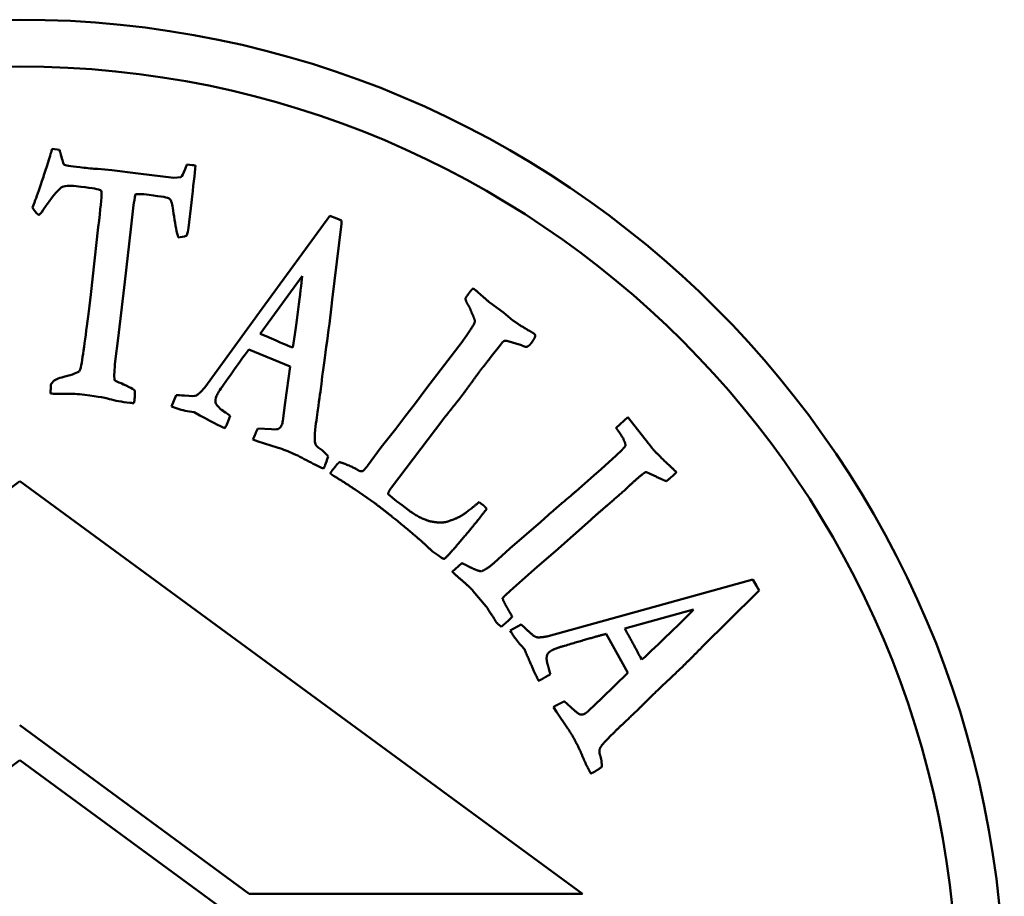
# Model space of a CAD drawing. Header units: millimetres. Extents: x 1031 to 5373, y 1464 to 3266.
# Tile 5 of 8: x 3164 to 3185, y 1761 to 1779. Entities that reach past the tile are written whole.
import ezdxf

# ---------------------------------------------------------------- set-up
doc = ezdxf.new("R2010")
doc.units = ezdxf.units.MM
doc.layers.add('Visibile (ISO)', color=7, linetype='Continuous', lineweight=50)

msp = doc.modelspace()

# ---------------------------------------------------------------- linework, layer by layer
at = {"layer": 'Visibile (ISO)'}
for p, q in [((3164.95, 1776.582), (3164.796, 1776.6)), ((3167.781, 1776.255), (3167.669, 1776.264)), ((3165.77, 1776.175), (3165.722, 1776.172)), ((3166.07, 1776.143), (3165.77, 1776.175)), ((3166.626, 1776.072), (3166.07, 1776.143)), ((3167.388, 1775.981), (3166.626, 1776.072)), ((3167.537, 1775.994), (3167.388, 1775.981)), ((3166.475, 1774.888), (3166.532, 1775.398)), ((3167.699, 1774.919), (3167.763, 1775.454)), ((3170.72, 1775.174), (3169.275, 1773.194)), ((3170.864, 1775.115), (3170.72, 1775.174)), ((3165.777, 1774.933), (3165.618, 1773.493)), ((3170.765, 1773.378), (3170.962, 1775.001)), ((3170.968, 1775.073), (3170.864, 1775.115)), ((3170.962, 1775.001), (3170.968, 1775.073)), ((3166.341, 1773.767), (3166.475, 1774.888)), ((3169.233, 1772.657), (3170.125, 1773.885)), ((3166.205, 1772.563), (3166.341, 1773.767)), ((3174.133, 1773.317), (3174.418, 1773.108)), ((3169.275, 1773.194), (3168.048, 1771.511)), ((3174.418, 1773.108), (3174.623, 1772.943)), ((3166.141, 1772.067), (3166.205, 1772.563)), ((3173.302, 1772.178), (3173.539, 1772.486)), ((3173.539, 1772.486), (3173.57, 1772.527)), ((3174.402, 1772.478), (3174.337, 1772.392)), ((3174.805, 1772.412), (3174.494, 1772.506)), ((3168.988, 1772.319), (3169.868, 1771.956)), ((3169.924, 1772.366), (3169.862, 1772.386)), ((3174.185, 1772.204), (3174.118, 1772.115)), ((3174.337, 1772.392), (3174.185, 1772.204)), ((3172.782, 1771.502), (3173.302, 1772.178)), ((3169.868, 1771.956), (3169.765, 1771.188)), ((3164.773, 1771.589), (3164.769, 1771.559)), ((3164.769, 1771.559), (3164.763, 1771.468)), ((3172.545, 1771.179), (3172.782, 1771.502)), ((3167.442, 1771.349), (3167.339, 1771.107)), ((3169.765, 1771.188), (3169.715, 1770.803)), ((3172.316, 1770.882), (3172.545, 1771.179)), ((3167.339, 1771.107), (3167.379, 1771.091)), ((3167.722, 1770.997), (3167.824, 1770.983)), ((3173.13, 1770.824), (3172.029, 1769.376)), ((3172.124, 1770.627), (3172.316, 1770.882)), ((3176.822, 1770.654), (3177.071, 1770.88)), ((3177.071, 1770.88), (3177.51, 1770.319)), ((3169.472, 1770.619), (3169.182, 1770.639)), ((3171.813, 1770.235), (3172.124, 1770.627)), ((3169.075, 1770.399), (3169.19, 1770.361)), ((3169.19, 1770.361), (3169.594, 1770.233)), ((3171.521, 1769.84), (3171.813, 1770.235)), ((3176.823, 1770.062), (3176.943, 1770.173)), ((3176.502, 1769.767), (3176.823, 1770.062)), ((3176.345, 1769.633), (3176.502, 1769.767)), ((3178.114, 1769.702), (3178.023, 1769.622)), ((3164.107, 1769.515), (3152.108, 1760.715)), ((3176.107, 1760.715), (3164.107, 1769.515)), ((3170.794, 1769.627), (3170.763, 1769.65)), ((3175.964, 1769.296), (3176.345, 1769.633)), ((3171.673, 1769.046), (3171.257, 1769.332)), ((3171.963, 1769.238), (3172.141, 1769.087)), ((3172.141, 1769.087), (3172.261, 1769.003)), ((3173.901, 1769.068), (3173.967, 1769.019)), ((3172.261, 1769.003), (3172.385, 1768.903)), ((3174.063, 1768.924), (3174.001, 1768.842)), ((3174.557, 1768.075), (3175.219, 1768.648)), ((3175.219, 1768.648), (3175.371, 1768.789)), ((3176.281, 1768.69), (3175.528, 1768.019)), ((3173.014, 1767.939), (3172.908, 1768.014)), ((3174.221, 1767.772), (3174.557, 1768.075)), ((3175.528, 1768.019), (3175.138, 1767.685)), ((3173.09, 1767.882), (3173.014, 1767.939)), ((3173.324, 1767.583), (3173.531, 1767.765)), ((3175.138, 1767.685), (3174.566, 1767.174)), ((3177.379, 1766.762), (3179.742, 1767.415)), ((3179.742, 1767.415), (3179.818, 1767.28)), ((3174.054, 1766.842), (3173.77, 1767.177)), ((3174.566, 1767.174), (3174.46, 1767.079)), ((3179.818, 1767.28), (3179.873, 1767.182)), ((3179.873, 1767.182), (3179.824, 1767.129)), ((3179.824, 1767.129), (3178.66, 1765.98)), ((3175.372, 1766.207), (3177.379, 1766.762)), ((3178.474, 1766.776), (3177.012, 1766.368)), ((3174.565, 1766.331), (3174.796, 1766.456)), ((3174.586, 1766.293), (3174.565, 1766.331)), ((3177.074, 1765.423), (3176.611, 1766.256)), ((3174.868, 1765.933), (3174.797, 1766.007)), ((3177.337, 1765.764), (3177.373, 1765.71)), ((3176.516, 1764.887), (3177.074, 1765.423)), ((3176.237, 1764.616), (3176.516, 1764.887)), ((3175.551, 1764.596), (3175.485, 1764.697)), ((3175.718, 1764.818), (3175.932, 1764.622)), ((3175.789, 1764.245), (3175.551, 1764.596)), ((3164.102, 1764.307), (3168.999, 1760.715)), ((3164.107, 1763.563), (3152.107, 1754.763)), ((3176.107, 1754.762), (3164.107, 1763.563)), ((3168.999, 1760.715), (3176.107, 1760.715))]:
    msp.add_line(p, q, dxfattribs=at)
for radius in [21, 20]:
    msp.add_circle((3164.102, 1758.355), radius, dxfattribs=at)
for points, degree in [([(3164.796, 1776.6), (3164.779, 1776.55), (3164.748, 1776.455), (3164.706, 1776.316)], 3), ([(3164.969, 1776.519), (3164.964, 1776.531), (3164.958, 1776.552), (3164.95, 1776.582)], 3), ([(3165.047, 1776.262), (3165.026, 1776.305), (3165, 1776.39), (3164.969, 1776.519)], 3), ([(3164.706, 1776.316), (3164.555, 1775.833), (3164.444, 1775.512), (3164.373, 1775.353)], 3), ([(3165.383, 1776.208), (3165.178, 1776.233), (3165.065, 1776.251), (3165.047, 1776.262)], 3), ([(3165.722, 1776.172), (3165.622, 1776.181), (3165.509, 1776.193), (3165.383, 1776.208)], 3), ([(3167.669, 1776.264), (3167.653, 1776.226), (3167.64, 1776.194), (3167.631, 1776.169)], 3), ([(3167.763, 1775.454), (3167.805, 1775.805), (3167.835, 1776.068), (3167.853, 1776.242)], 3), ([(3167.853, 1776.242), (3167.819, 1776.249), (3167.795, 1776.254), (3167.781, 1776.255)], 3), ([(3167.631, 1776.169), (3167.594, 1776.072), (3167.562, 1776.014), (3167.537, 1775.994)], 3), ([(3164.605, 1775.299), (3164.782, 1775.561), (3164.909, 1775.72), (3164.988, 1775.774)], 3), ([(3164.988, 1775.774), (3165.045, 1775.813), (3165.152, 1775.824), (3165.309, 1775.805)], 3), ([(3165.309, 1775.805), (3165.591, 1775.771), (3165.756, 1775.746), (3165.803, 1775.728)], 3), ([(3165.85, 1775.653), (3165.849, 1775.567), (3165.824, 1775.326), (3165.777, 1774.933)], 3), ([(3166.532, 1775.398), (3166.539, 1775.461), (3166.553, 1775.54), (3166.573, 1775.636)], 3), ([(3166.573, 1775.636), (3166.646, 1775.639), (3166.705, 1775.637), (3166.751, 1775.632)], 3), ([(3166.751, 1775.632), (3167.062, 1775.595), (3167.237, 1775.568), (3167.275, 1775.552)], 3), ([(3164.373, 1775.353), (3164.392, 1775.313), (3164.434, 1775.259), (3164.501, 1775.19)], 3), ([(3167.275, 1775.552), (3167.3, 1775.537), (3167.32, 1775.513), (3167.336, 1775.479)], 3), ([(3164.501, 1775.19), (3164.521, 1775.187), (3164.556, 1775.224), (3164.605, 1775.299)], 3), ([(3167.483, 1774.711), (3167.535, 1774.713), (3167.596, 1774.726), (3167.665, 1774.75)], 3), ([(3167.665, 1774.75), (3167.68, 1774.797), (3167.691, 1774.854), (3167.699, 1774.919)], 3), ([(3165.618, 1773.493), (3165.538, 1772.828), (3165.474, 1772.344), (3165.426, 1772.04)], 3), ([(3173.611, 1773.419), (3173.667, 1773.501), (3173.698, 1773.542)], 2), ([(3173.698, 1773.542), (3173.716, 1773.566), (3173.758, 1773.616)], 2), ([(3173.758, 1773.616), (3173.786, 1773.616), (3173.807, 1773.601)], 2), ([(3173.807, 1773.601), (3173.851, 1773.567), (3174.133, 1773.317)], 2), ([(3173.658, 1773.281), (3173.61, 1773.361), (3173.611, 1773.419)], 2), ([(3173.716, 1773.173), (3173.691, 1773.24), (3173.658, 1773.281)], 2), ([(3173.57, 1772.527), (3173.8, 1772.861), (3173.819, 1772.944), (3173.758, 1773.071)], 2), ([(3173.758, 1773.071), (3173.751, 1773.082), (3173.716, 1773.173)], 2), ([(3174.623, 1772.943), (3174.761, 1772.84), (3174.995, 1772.706)], 2), ([(3169.862, 1772.386), (3169.799, 1772.412), (3169.589, 1772.503), (3169.233, 1772.657)], 3), ([(3174.995, 1772.706), (3175.062, 1772.667), (3175.072, 1772.659)], 2), ([(3175.072, 1772.659), (3175.103, 1772.636), (3175.095, 1772.604)], 2), ([(3174.441, 1772.508), (3174.419, 1772.493), (3174.402, 1772.478)], 2), ([(3174.494, 1772.506), (3174.478, 1772.507), (3174.441, 1772.508)], 2), ([(3174.921, 1772.379), (3174.892, 1772.369), (3174.805, 1772.412)], 2), ([(3175.022, 1772.47), (3174.97, 1772.401), (3174.921, 1772.379)], 2), ([(3175.095, 1772.604), (3175.087, 1772.556), (3175.022, 1772.47)], 2), ([(3168.448, 1771.567), (3168.729, 1771.967), (3168.909, 1772.218), (3168.988, 1772.319)], 3), ([(3165.426, 1772.04), (3165.414, 1771.963), (3165.396, 1771.902), (3165.373, 1771.855)], 3), ([(3166.124, 1771.67), (3166.115, 1771.761), (3166.12, 1771.893), (3166.141, 1772.067)], 3), ([(3174.118, 1772.115), (3174.107, 1772.101), (3173.987, 1771.949)], 2), ([(3165.373, 1771.855), (3165.302, 1771.812), (3165.176, 1771.769), (3164.998, 1771.727)], 3), ([(3173.924, 1771.872), (3173.888, 1771.824), (3173.803, 1771.704)], 2), ([(3173.987, 1771.949), (3173.955, 1771.913), (3173.924, 1771.872)], 2), ([(3164.998, 1771.727), (3164.894, 1771.704), (3164.819, 1771.658), (3164.773, 1771.589)], 3), ([(3166.263, 1771.601), (3166.194, 1771.627), (3166.148, 1771.65), (3166.124, 1771.67)], 3), ([(3166.44, 1771.519), (3166.336, 1771.569), (3166.277, 1771.596), (3166.263, 1771.601)], 3), ([(3170.461, 1771.034), (3170.495, 1771.278), (3170.52, 1771.462), (3170.537, 1771.585)], 3), ([(3173.803, 1771.704), (3173.669, 1771.519), (3173.566, 1771.381)], 2), ([(3164.763, 1771.468), (3164.76, 1771.448), (3164.758, 1771.42), (3164.757, 1771.382)], 3), ([(3164.757, 1771.382), (3164.785, 1771.379), (3164.847, 1771.377), (3164.943, 1771.377)], 3), ([(3164.943, 1771.377), (3165.186, 1771.377), (3165.332, 1771.374), (3165.38, 1771.368)], 3), ([(3166.561, 1771.444), (3166.527, 1771.471), (3166.487, 1771.496), (3166.44, 1771.519)], 3), ([(3166.554, 1771.275), (3166.557, 1771.295), (3166.559, 1771.351), (3166.561, 1771.444)], 3), ([(3168.302, 1771.333), (3168.32, 1771.378), (3168.369, 1771.456), (3168.448, 1771.567)], 3), ([(3173.566, 1771.381), (3173.444, 1771.22), (3173.284, 1771.022)], 2), ([(3166.448, 1771.184), (3166.471, 1771.181), (3166.499, 1771.179), (3166.534, 1771.178)], 3), ([(3166.534, 1771.178), (3166.545, 1771.22), (3166.551, 1771.252), (3166.554, 1771.275)], 3), ([(3167.619, 1771.337), (3167.536, 1771.346), (3167.477, 1771.35), (3167.442, 1771.349)], 3), ([(3168.28, 1771.188), (3168.269, 1771.224), (3168.277, 1771.272), (3168.302, 1771.333)], 3), ([(3168.442, 1771.015), (3168.351, 1771.074), (3168.297, 1771.132), (3168.28, 1771.188)], 3), ([(3167.379, 1771.091), (3167.483, 1771.048), (3167.597, 1771.017), (3167.722, 1770.997)], 3), ([(3167.824, 1770.983), (3168.166, 1770.794), (3168.385, 1770.68), (3168.48, 1770.641)], 3), ([(3168.589, 1770.909), (3168.505, 1770.968), (3168.456, 1771.003), (3168.442, 1771.015)], 3), ([(3170.399, 1770.529), (3170.418, 1770.735), (3170.439, 1770.904), (3170.461, 1771.034)], 3), ([(3173.284, 1771.022), (3173.224, 1770.948), (3173.13, 1770.824)], 2), ([(3168.518, 1770.723), (3168.533, 1770.758), (3168.556, 1770.82), (3168.589, 1770.909)], 3), ([(3169.715, 1770.803), (3169.71, 1770.768), (3169.701, 1770.736), (3169.689, 1770.707)], 3), ([(3168.48, 1770.641), (3168.495, 1770.669), (3168.508, 1770.697), (3168.518, 1770.723)], 3), ([(3169.182, 1770.639), (3169.145, 1770.564), (3169.11, 1770.484), (3169.075, 1770.399)], 3), ([(3169.631, 1770.633), (3169.614, 1770.621), (3169.561, 1770.616), (3169.472, 1770.619)], 3), ([(3169.689, 1770.707), (3169.676, 1770.675), (3169.657, 1770.65), (3169.631, 1770.633)], 3), ([(3170.401, 1770.328), (3170.391, 1770.351), (3170.391, 1770.418), (3170.399, 1770.529)], 3), ([(3176.87, 1770.581), (3176.839, 1770.622), (3176.822, 1770.654)], 2), ([(3177.025, 1770.269), (3177.011, 1770.395), (3176.87, 1770.581)], 2), ([(3177.51, 1770.319), (3177.59, 1770.216), (3177.612, 1770.19)], 2), ([(3169.594, 1770.233), (3169.652, 1770.216), (3169.741, 1770.183), (3169.861, 1770.134)], 3), ([(3176.943, 1770.173), (3176.969, 1770.202), (3177.025, 1770.269)], 2), ([(3177.612, 1770.19), (3177.709, 1770.081), (3177.946, 1769.858)], 2), ([(3170.62, 1769.862), (3170.635, 1769.899), (3170.655, 1769.958), (3170.678, 1770.038)], 3), ([(3170.768, 1769.743), (3170.864, 1769.871), (3170.922, 1769.919)], 2), ([(3170.922, 1769.919), (3171.004, 1769.9), (3171.267, 1769.783), (3171.288, 1769.767)], 2), ([(3170.584, 1769.783), (3170.6, 1769.817), (3170.613, 1769.843), (3170.62, 1769.862)], 3), ([(3170.727, 1769.682), (3170.75, 1769.719), (3170.768, 1769.743)], 2), ([(3170.763, 1769.65), (3170.752, 1769.658), (3170.727, 1769.682)], 2), ([(3171.288, 1769.767), (3171.364, 1769.71), (3171.42, 1769.727)], 2), ([(3171.42, 1769.727), (3171.484, 1769.792), (3171.521, 1769.84)], 2), ([(3177.452, 1769.709), (3177.369, 1769.653), (3177.23, 1769.53)], 2), ([(3177.895, 1769.513), (3177.787, 1769.551), (3177.547, 1769.678), (3177.452, 1769.709)], 2), ([(3177.946, 1769.858), (3178.079, 1769.734), (3178.114, 1769.702)], 2), ([(3171.257, 1769.332), (3171.015, 1769.498), (3170.794, 1769.627)], 2), ([(3177.23, 1769.53), (3177.104, 1769.418), (3177.032, 1769.343)], 2), ([(3178.023, 1769.622), (3177.975, 1769.579), (3177.895, 1769.513)], 2), ([(3172.029, 1769.376), (3171.959, 1769.283), (3171.963, 1769.238)], 2), ([(3175.371, 1768.789), (3175.944, 1769.279), (3175.964, 1769.296)], 2), ([(3177.032, 1769.343), (3176.542, 1768.921), (3176.281, 1768.69)], 2), ([(3173.28, 1768.672), (3173.419, 1768.714), (3173.659, 1768.861), (3173.901, 1769.068)], 2), ([(3172.689, 1768.217), (3172.653, 1768.249), (3172, 1768.8), (3171.673, 1769.046)], 2), ([(3172.385, 1768.903), (3172.706, 1768.662), (3172.974, 1768.638)], 2), ([(3174.001, 1768.842), (3173.835, 1768.621), (3173.388, 1768.1)], 2), ([(3173.967, 1769.019), (3174.015, 1768.982), (3174.063, 1768.924)], 2), ([(3172.974, 1768.638), (3173.174, 1768.617), (3173.28, 1768.672)], 2), ([(3172.908, 1768.014), (3172.891, 1768.027), (3172.689, 1768.217)], 2), ([(3173.388, 1768.1), (3173.209, 1767.89), (3173.155, 1767.855)], 2), ([(3173.155, 1767.855), (3173.1, 1767.874), (3173.09, 1767.882)], 2), ([(3173.486, 1767.438), (3173.362, 1767.547), (3173.324, 1767.583)], 2), ([(3173.531, 1767.765), (3173.584, 1767.744), (3173.691, 1767.688)], 2), ([(3173.691, 1767.688), (3173.845, 1767.606), (3173.945, 1767.59)], 2), ([(3173.945, 1767.59), (3174.066, 1767.635), (3174.221, 1767.772)], 2), ([(3173.77, 1767.177), (3173.681, 1767.277), (3173.486, 1767.438)], 2), ([(3174.46, 1767.079), (3174.437, 1767.059), (3174.398, 1767.013)], 2), ([(3174.398, 1767.013), (3174.462, 1766.869), (3174.529, 1766.761)], 2), ([(3174.236, 1766.559), (3174.213, 1766.591), (3174.054, 1766.842)], 2), ([(3174.529, 1766.761), (3174.54, 1766.742), (3174.609, 1766.624)], 2), ([(3174.269, 1766.502), (3174.254, 1766.518), (3174.236, 1766.559)], 2), ([(3174.609, 1766.624), (3174.528, 1766.541), (3174.469, 1766.49)], 2), ([(3174.335, 1766.44), (3174.274, 1766.495), (3174.269, 1766.502)], 2), ([(3174.37, 1766.407), (3174.35, 1766.43), (3174.335, 1766.44)], 2), ([(3174.469, 1766.49), (3174.437, 1766.461), (3174.37, 1766.407)], 2), ([(3174.796, 1766.456), (3174.838, 1766.425), (3174.927, 1766.337)], 2), ([(3174.927, 1766.337), (3175.069, 1766.199), (3175.188, 1766.172), (3175.372, 1766.207)], 2), ([(3177.012, 1766.368), (3177.286, 1765.855), (3177.337, 1765.764)], 2), ([(3174.797, 1766.007), (3174.669, 1766.147), (3174.586, 1766.293)], 2), ([(3176.611, 1766.256), (3176.424, 1766.21), (3175.72, 1766.002)], 2), ([(3175.17, 1765.257), (3175.093, 1765.392), (3174.868, 1765.933)], 2), ([(3175.46, 1765.91), (3175.373, 1765.861), (3175.353, 1765.81)], 2), ([(3175.72, 1766.002), (3175.524, 1765.946), (3175.46, 1765.91)], 2), ([(3178.66, 1765.98), (3178.296, 1765.607), (3177.584, 1764.939), (3177.367, 1764.718)], 2), ([(3175.353, 1765.81), (3175.32, 1765.727), (3175.372, 1765.573)], 2), ([(3175.372, 1765.573), (3175.377, 1765.547), (3175.421, 1765.398)], 2), ([(3175.251, 1765.297), (3175.213, 1765.276), (3175.17, 1765.257)], 2), ([(3175.421, 1765.398), (3175.299, 1765.325), (3175.251, 1765.297)], 2), ([(3175.485, 1764.697), (3175.605, 1764.765), (3175.718, 1764.818)], 2), ([(3177.367, 1764.718), (3177.233, 1764.588), (3176.965, 1764.333)], 2), ([(3175.932, 1764.622), (3176.035, 1764.537), (3176.066, 1764.534)], 2), ([(3176.066, 1764.534), (3176.112, 1764.531), (3176.157, 1764.556)], 2), ([(3176.157, 1764.556), (3176.199, 1764.58), (3176.237, 1764.616)], 2), ([(3175.936, 1764.001), (3175.84, 1764.17), (3175.789, 1764.245)], 2), ([(3176.965, 1764.333), (3176.817, 1764.201), (3176.603, 1763.976)], 2), ([(3176.284, 1763.277), (3176.195, 1763.435), (3176.022, 1763.847), (3175.936, 1764.001)], 2), ([(3176.479, 1763.817), (3176.452, 1763.752), (3176.519, 1763.553), (3176.516, 1763.418)], 2), ([(3176.603, 1763.976), (3176.489, 1763.853), (3176.479, 1763.817)], 2), ([(3176.516, 1763.418), (3176.414, 1763.345), (3176.361, 1763.316)], 2), ([(3176.361, 1763.316), (3176.335, 1763.301), (3176.284, 1763.277)], 2)]:
    msp.add_open_spline(points, degree=degree, dxfattribs=at)
for points, knots in [([(3165.803, 1775.728), (3165.82, 1775.726), (3165.832, 1775.719), (3165.843, 1775.695), (3165.848, 1775.677), (3165.85, 1775.653)], [-0.009788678, -0.009788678, -0.009788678, -0.009788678, -0.004894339, -0.004894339, 0, 0, 0, 0]), ([(3167.336, 1775.479), (3167.348, 1775.455), (3167.367, 1775.347), (3167.423, 1774.964), (3167.452, 1774.816), (3167.483, 1774.711)], [-0.1717353, -0.1717353, -0.1717353, -0.1717353, -0.0858676, -0.0858676, 0, 0, 0, 0]), ([(3170.125, 1773.885), (3170.11, 1773.721), (3170.083, 1773.484), (3170.001, 1772.865), (3169.962, 1772.596), (3169.924, 1772.366)], [-0.1405034, -0.1405034, -0.1405034, -0.1405034, -0.0702517, -0.0702517, 0, 0, 0, 0]), ([(3170.537, 1771.585), (3170.558, 1771.791), (3170.593, 1772.054), (3170.688, 1772.698), (3170.729, 1773.032), (3170.765, 1773.378)], [-0.506241, -0.506241, -0.506241, -0.506241, -0.2531205, -0.2531205, 0, 0, 0, 0]), ([(3165.38, 1771.368), (3165.691, 1771.331), (3165.904, 1771.296), (3166.134, 1771.231), (3166.277, 1771.204), (3166.448, 1771.184)], [-0.08804451, -0.08804451, -0.08804451, -0.08804451, -0.04402225, -0.04402225, 0, 0, 0, 0]), ([(3168.048, 1771.511), (3167.967, 1771.417), (3167.907, 1771.361), (3167.834, 1771.326), (3167.75, 1771.324), (3167.619, 1771.337)], [-0.1103231, -0.1103231, -0.1103231, -0.1103231, -0.0551615, -0.0551615, 0, 0, 0, 0]), ([(3170.678, 1770.038), (3170.624, 1770.11), (3170.567, 1770.165), (3170.449, 1770.241), (3170.413, 1770.283), (3170.401, 1770.328)], [-0.04051621, -0.04051621, -0.04051621, -0.04051621, -0.0202581, -0.0202581, 0, 0, 0, 0]), ([(3169.861, 1770.134), (3169.97, 1770.09), (3170.09, 1770.031), (3170.351, 1769.888), (3170.472, 1769.829), (3170.584, 1769.783)], [-0.2142785, -0.2142785, -0.2142785, -0.2142785, -0.1071392, -0.1071392, 0, 0, 0, 0]), ([(3177.373, 1765.71), (3177.545, 1765.867), (3177.743, 1766.053), (3178.192, 1766.487), (3178.361, 1766.655), (3178.474, 1766.776)], [0, 0, 0, 0, 0.0702517, 0.0702517, 0.1405034, 0.1405034, 0.1405034, 0.1405034])]:
    msp.add_open_spline(points, degree=3, knots=knots, dxfattribs=at)

doc.saveas('drawing.dxf')
